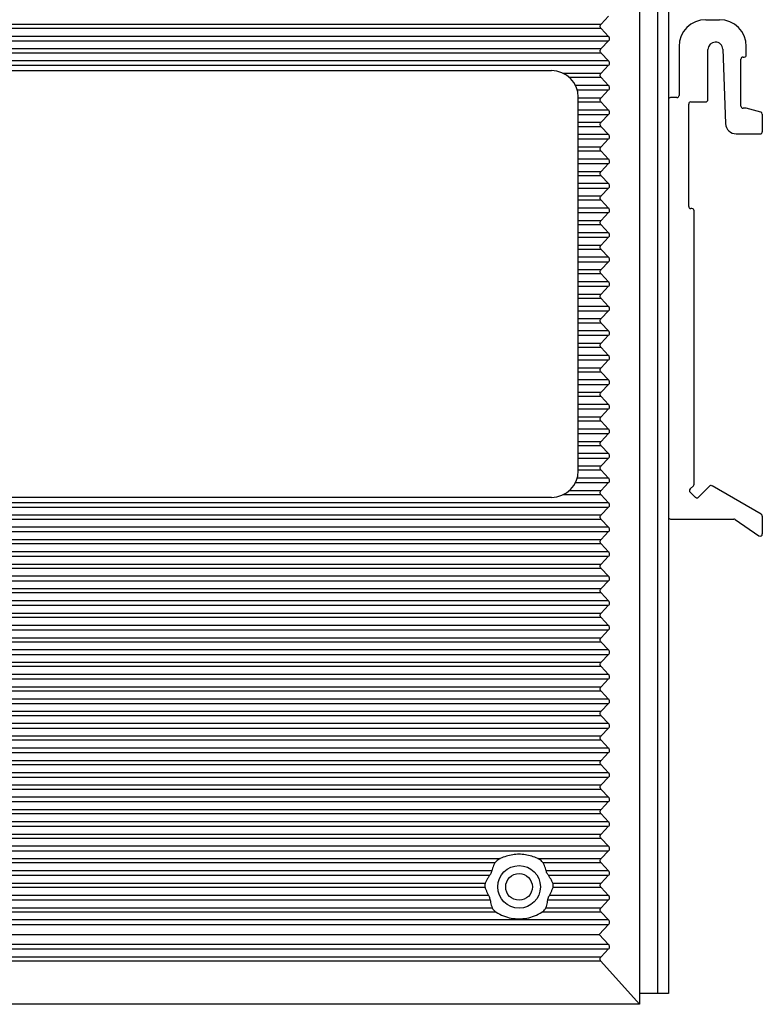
# Model space of a CAD drawing. Header units: inches. Extents: x 0 to 34, y 0 to 22.
# Tile 5 of 16: x 20.9 to 23.6, y 7 to 10.6. Entities that reach past the tile are written whole.
import ezdxf

# ---------------------------------------------------------------- set-up
doc = ezdxf.new("R2010")
doc.units = ezdxf.units.IN
doc.header["$LTSCALE"] = 1.87
doc.header["$MEASUREMENT"] = 0
doc.layers.get('0').update_dxf_attribs({"linetype": 'CONTINUOUS'})

msp = doc.modelspace()

# ---------------------------------------------------------------- linework, layer by layer
at = {"color": 7, "linetype": 'CONTINUOUS'}
for p, q in [((23.1878, 12.3056), (23.1878, 6.9907)), ((23.0459, 10.6071), (23.0735, 10.6361)), ((23.4319, 10.6234), (23.483, 10.6234)), ((19.4124, 10.6071), (23.0459, 10.6071)), ((23.0459, 10.5908), (19.4124, 10.5908)), ((23.0735, 10.5618), (23.0459, 10.5908)), ((23.0735, 10.5618), (19.3847, 10.5618)), ((19.3847, 10.5456), (23.0735, 10.5456)), ((23.0459, 10.5165), (23.0735, 10.5456)), ((19.4124, 10.5165), (23.0459, 10.5165)), ((23.0459, 10.5003), (19.4124, 10.5003)), ((23.0735, 10.4712), (23.0459, 10.5003)), ((23.3334, 10.5249), (23.3334, 10.3438)), ((23.4397, 10.3281), (23.4397, 10.5132)), ((23.4947, 10.5143), (23.5052, 10.24)), ((23.5815, 10.4934), (23.5815, 10.5249)), ((23.0735, 10.4712), (19.3847, 10.4712)), ((23.5618, 10.3045), (23.5618, 10.4777)), ((23.5697, 10.4856), (23.5736, 10.4856)), ((19.3847, 10.455), (23.0735, 10.455)), ((19.5972, 10.4356), (22.863, 10.4356)), ((22.9054, 10.426), (23.0459, 10.426)), ((23.0459, 10.426), (23.0735, 10.455)), ((23.0459, 10.4097), (22.9294, 10.4097)), ((23.0735, 10.3807), (23.0459, 10.4097)), ((23.0735, 10.3807), (22.9512, 10.3807)), ((22.9575, 10.3645), (23.0735, 10.3645)), ((23.0459, 10.3354), (23.0735, 10.3645)), ((22.9614, 8.9592), (22.9614, 10.3371)), ((22.9614, 10.3354), (23.0459, 10.3354)), ((23.0459, 10.3192), (22.9614, 10.3192)), ((23.0735, 10.2901), (23.0459, 10.3192)), ((23.2941, 10.3281), (23.2941, 8.7887)), ((23.3256, 10.336), (23.3019, 10.336)), ((23.3767, 10.3202), (23.4319, 10.3202)), ((23.0735, 10.2901), (22.9614, 10.2901)), ((23.3689, 9.9344), (23.3689, 10.3123)), ((23.5815, 10.2966), (23.5697, 10.2966)), ((23.6347, 10.2824), (23.5815, 10.2966)), ((22.9614, 10.2739), (23.0735, 10.2739)), ((22.9614, 10.2448), (23.0459, 10.2448)), ((23.0459, 10.2448), (23.0735, 10.2739)), ((23.6405, 10.2748), (23.6405, 10.21)), ((23.0459, 10.2286), (22.9614, 10.2286)), ((23.0735, 10.1996), (23.0459, 10.2286)), ((23.0735, 10.1996), (22.9614, 10.1996)), ((22.9614, 10.1834), (23.0735, 10.1834)), ((23.0459, 10.1543), (23.0735, 10.1834)), ((23.5446, 10.2021), (23.6327, 10.2021)), ((22.9614, 10.1543), (23.0459, 10.1543)), ((23.0459, 10.1381), (22.9614, 10.1381)), ((23.0735, 10.109), (23.0459, 10.1381)), ((23.0735, 10.109), (22.9614, 10.109)), ((22.9614, 10.0928), (23.0735, 10.0928)), ((22.9614, 10.0637), (23.0459, 10.0637)), ((23.0459, 10.0637), (23.0735, 10.0928)), ((23.0459, 10.0475), (22.9614, 10.0475)), ((23.0735, 10.0185), (23.0459, 10.0475)), ((23.0735, 10.0185), (22.9614, 10.0185)), ((22.9614, 10.0023), (23.0735, 10.0023)), ((23.0459, 9.9732), (23.0735, 10.0023)), ((22.9614, 9.9732), (23.0459, 9.9732)), ((23.0459, 9.957), (22.9614, 9.957)), ((23.0735, 9.9279), (23.0459, 9.957)), ((23.0735, 9.9279), (22.9614, 9.9279)), ((23.3807, 9.9265), (23.3767, 9.9265)), ((23.3886, 8.9094), (23.3886, 9.9186)), ((22.9614, 9.9117), (23.0735, 9.9117)), ((22.9614, 9.8826), (23.0459, 9.8826)), ((23.0459, 9.8826), (23.0735, 9.9117)), ((23.0459, 9.8664), (22.9614, 9.8664)), ((23.0735, 9.8374), (23.0459, 9.8664)), ((23.0735, 9.8374), (22.9614, 9.8374)), ((22.9614, 9.8212), (23.0735, 9.8212)), ((23.0459, 9.7921), (23.0735, 9.8212)), ((22.9614, 9.7921), (23.0459, 9.7921)), ((23.0459, 9.7759), (22.9614, 9.7759)), ((23.0735, 9.7468), (23.0459, 9.7759)), ((23.0735, 9.7468), (22.9614, 9.7468)), ((22.9614, 9.7306), (23.0735, 9.7306)), ((22.9614, 9.7015), (23.0459, 9.7015)), ((23.0459, 9.7015), (23.0735, 9.7306)), ((23.0459, 9.6853), (22.9614, 9.6853)), ((23.0735, 9.6563), (23.0459, 9.6853)), ((23.0735, 9.6563), (22.9614, 9.6563)), ((22.9614, 9.6401), (23.0735, 9.6401)), ((23.0459, 9.611), (23.0735, 9.6401)), ((22.9614, 9.611), (23.0459, 9.611)), ((23.0459, 9.5948), (22.9614, 9.5948)), ((23.0735, 9.5657), (23.0459, 9.5948)), ((23.0735, 9.5657), (22.9614, 9.5657)), ((22.9614, 9.5495), (23.0735, 9.5495)), ((22.9614, 9.5204), (23.0459, 9.5204)), ((23.0459, 9.5204), (23.0735, 9.5495)), ((23.0459, 9.5042), (22.9614, 9.5042)), ((23.0735, 9.4752), (23.0459, 9.5042)), ((23.0735, 9.4752), (22.9614, 9.4752)), ((22.9614, 9.459), (23.0735, 9.459)), ((23.0459, 9.4299), (23.0735, 9.459)), ((22.9614, 9.4299), (23.0459, 9.4299)), ((23.0459, 9.4137), (22.9614, 9.4137)), ((23.0735, 9.3846), (23.0459, 9.4137)), ((23.0735, 9.3846), (22.9614, 9.3846)), ((22.9614, 9.3684), (23.0735, 9.3684)), ((22.9614, 9.3393), (23.0459, 9.3393)), ((23.0459, 9.3393), (23.0735, 9.3684)), ((23.0459, 9.3231), (22.9614, 9.3231)), ((23.0735, 9.2941), (23.0459, 9.3231)), ((23.0735, 9.2941), (22.9614, 9.2941)), ((22.9614, 9.2779), (23.0735, 9.2779)), ((23.0459, 9.2488), (23.0735, 9.2779)), ((22.9614, 9.2488), (23.0459, 9.2488)), ((23.0459, 9.2326), (22.9614, 9.2326)), ((23.0735, 9.2035), (23.0459, 9.2326)), ((23.0735, 9.2035), (22.9614, 9.2035)), ((22.9614, 9.1873), (23.0735, 9.1873)), ((22.9614, 9.1582), (23.0459, 9.1582)), ((23.0459, 9.1582), (23.0735, 9.1873)), ((23.0459, 9.142), (22.9614, 9.142)), ((23.0735, 9.113), (23.0459, 9.142)), ((23.0735, 9.113), (22.9614, 9.113)), ((22.9614, 9.0968), (23.0735, 9.0968)), ((23.0459, 9.0677), (23.0735, 9.0968)), ((22.9614, 9.0677), (23.0459, 9.0677)), ((23.0459, 9.0515), (22.9614, 9.0515)), ((23.0735, 9.0224), (23.0459, 9.0515)), ((23.0735, 9.0224), (22.9614, 9.0224)), ((22.9614, 9.0062), (23.0735, 9.0062)), ((22.9614, 8.9771), (23.0459, 8.9771)), ((23.0459, 8.9771), (23.0735, 9.0062)), ((23.0459, 8.9609), (22.9614, 8.9609)), ((23.0735, 8.9319), (23.0459, 8.9609)), ((22.9512, 8.9157), (23.0735, 8.9157)), ((23.0735, 8.9319), (22.9575, 8.9319)), ((23.0459, 8.8866), (23.0735, 8.9157)), ((23.3739, 8.892), (23.3861, 8.9037)), ((23.4453, 8.9026), (23.4051, 8.8613)), ((23.6366, 8.7989), (23.4549, 8.9039)), ((23.0459, 8.8704), (22.9054, 8.8704)), ((22.9294, 8.8866), (23.0459, 8.8866)), ((23.0735, 8.8413), (23.0459, 8.8704)), ((23.3939, 8.8611), (23.3739, 8.8807)), ((23.0735, 8.8413), (19.3847, 8.8413)), ((22.863, 8.8608), (19.5953, 8.8608)), ((19.3847, 8.8251), (23.0735, 8.8251)), ((19.4124, 8.796), (23.0459, 8.796)), ((23.0459, 8.796), (23.0735, 8.8251)), ((23.6405, 8.792), (23.6405, 8.726)), ((23.0459, 8.7798), (19.4124, 8.7798)), ((23.0735, 8.7508), (23.0459, 8.7798)), ((23.3019, 8.7808), (23.5357, 8.7808)), ((23.5402, 8.7795), (23.6282, 8.7195)), ((23.0735, 8.7508), (19.3847, 8.7508)), ((19.3847, 8.7345), (23.0735, 8.7345)), ((23.0459, 8.7055), (23.0735, 8.7345)), ((19.4124, 8.7055), (23.0459, 8.7055)), ((23.0459, 8.6893), (19.4124, 8.6893)), ((23.0735, 8.6602), (23.0459, 8.6893)), ((23.0735, 8.6602), (19.3847, 8.6602)), ((19.3847, 8.644), (23.0735, 8.644)), ((19.4124, 8.6149), (23.0459, 8.6149)), ((23.0459, 8.6149), (23.0735, 8.644)), ((23.0459, 8.5987), (19.4124, 8.5987)), ((23.0735, 8.5697), (23.0459, 8.5987)), ((23.0735, 8.5697), (19.3847, 8.5697)), ((19.3847, 8.5534), (23.0735, 8.5534)), ((23.0459, 8.5244), (23.0735, 8.5534)), ((19.4124, 8.5244), (23.0459, 8.5244)), ((23.0459, 8.5082), (19.4124, 8.5082)), ((23.0735, 8.4791), (23.0459, 8.5082)), ((23.0735, 8.4791), (19.3847, 8.4791)), ((19.3847, 8.4629), (23.0735, 8.4629)), ((19.4124, 8.4338), (23.0459, 8.4338)), ((23.0459, 8.4338), (23.0735, 8.4629)), ((23.0459, 8.4176), (19.4124, 8.4176)), ((23.0735, 8.3885), (23.0459, 8.4176)), ((23.0735, 8.3885), (19.3847, 8.3885)), ((19.3847, 8.3723), (23.0735, 8.3723)), ((23.0459, 8.3433), (23.0735, 8.3723)), ((19.4124, 8.3433), (23.0459, 8.3433)), ((23.0459, 8.3271), (19.4124, 8.3271)), ((23.0735, 8.298), (23.0459, 8.3271)), ((23.0735, 8.298), (19.3847, 8.298)), ((19.3847, 8.2818), (23.0735, 8.2818)), ((19.4124, 8.2527), (23.0459, 8.2527)), ((23.0459, 8.2527), (23.0735, 8.2818)), ((23.0459, 8.2365), (19.4124, 8.2365)), ((23.0735, 8.2074), (23.0459, 8.2365)), ((23.0735, 8.2074), (19.3847, 8.2074)), ((19.3847, 8.1912), (23.0735, 8.1912)), ((23.0459, 8.1622), (23.0735, 8.1912)), ((19.4124, 8.1622), (23.0459, 8.1622)), ((23.0459, 8.146), (19.4124, 8.146)), ((23.0735, 8.1169), (23.0459, 8.146)), ((23.0735, 8.1169), (19.3847, 8.1169)), ((19.3847, 8.1007), (23.0735, 8.1007)), ((19.4124, 8.0716), (23.0459, 8.0716)), ((23.0459, 8.0716), (23.0735, 8.1007)), ((23.0459, 8.0554), (19.4124, 8.0554)), ((23.0735, 8.0263), (23.0459, 8.0554)), ((23.0735, 8.0263), (19.3847, 8.0263)), ((19.3847, 8.0101), (23.0735, 8.0101)), ((23.0459, 7.9811), (23.0735, 8.0101)), ((19.4124, 7.9811), (23.0459, 7.9811)), ((23.0459, 7.9649), (19.4124, 7.9649)), ((23.0735, 7.9358), (23.0459, 7.9649)), ((23.0735, 7.9358), (19.3847, 7.9358)), ((19.3847, 7.9196), (23.0735, 7.9196)), ((23.0459, 7.8905), (23.0735, 7.9196)), ((19.4124, 7.8905), (23.0459, 7.8905)), ((23.0459, 7.8743), (19.4124, 7.8743)), ((23.0735, 7.8452), (23.0459, 7.8743)), ((23.0735, 7.8452), (19.3847, 7.8452)), ((19.3847, 7.829), (23.0735, 7.829)), ((23.0459, 7.8), (23.0735, 7.829)), ((19.4124, 7.8), (23.0459, 7.8)), ((23.0459, 7.7838), (19.4124, 7.7838)), ((23.0735, 7.7547), (23.0459, 7.7838)), ((23.0735, 7.7547), (19.3847, 7.7547)), ((19.3847, 7.7385), (23.0735, 7.7385)), ((23.0459, 7.7094), (23.0735, 7.7385)), ((19.4124, 7.7094), (23.0459, 7.7094)), ((23.0459, 7.6932), (19.4124, 7.6932)), ((23.0735, 7.6641), (23.0459, 7.6932)), ((23.0735, 7.6641), (19.3847, 7.6641)), ((19.3847, 7.6479), (23.0735, 7.6479)), ((23.0459, 7.6189), (23.0735, 7.6479)), ((19.4124, 7.6189), (23.0459, 7.6189)), ((23.0459, 7.6027), (19.4124, 7.6027)), ((23.0735, 7.5736), (23.0459, 7.6027)), ((23.0735, 7.5736), (19.3847, 7.5736)), ((19.3847, 7.5574), (23.0735, 7.5574)), ((23.0459, 7.5283), (23.0735, 7.5574)), ((19.7846, 7.5283), (22.6736, 7.5283)), ((22.8122, 7.5283), (23.0459, 7.5283)), ((22.6539, 7.5121), (19.8043, 7.5121)), ((23.0459, 7.5121), (22.8319, 7.5121)), ((23.0735, 7.483), (23.0459, 7.5121)), ((22.6428, 7.483), (19.8154, 7.483)), ((19.8234, 7.4668), (22.6348, 7.4668)), ((23.0735, 7.483), (22.843, 7.483)), ((22.851, 7.4668), (23.0735, 7.4668)), ((23.0459, 7.4378), (23.0735, 7.4668)), ((19.84, 7.4378), (22.6183, 7.4378)), ((22.6175, 7.4216), (19.8407, 7.4216)), ((22.8675, 7.4378), (23.0459, 7.4378)), ((23.0459, 7.4216), (22.8683, 7.4216)), ((23.0735, 7.3925), (23.0459, 7.4216)), ((19.8215, 7.3763), (22.6367, 7.3763)), ((22.6308, 7.3925), (19.8274, 7.3925)), ((22.8491, 7.3763), (23.0735, 7.3763)), ((23.0735, 7.3925), (22.8549, 7.3925)), ((23.0459, 7.3472), (23.0735, 7.3763)), ((19.8147, 7.3472), (22.6435, 7.3472)), ((22.8422, 7.3472), (23.0459, 7.3472)), ((23.0735, 7.3019), (19.3847, 7.3019)), ((22.6585, 7.331), (19.7998, 7.331)), ((23.0459, 7.331), (22.8273, 7.331)), ((23.0735, 7.3019), (23.0459, 7.331)), ((19.3847, 7.2857), (23.0735, 7.2857)), ((23.0382, 7.2486), (23.0735, 7.2857)), ((19.4201, 7.2486), (23.0382, 7.2486)), ((23.0735, 7.2114), (23.0382, 7.2486)), ((23.0735, 7.2114), (19.3847, 7.2114)), ((19.3847, 7.1952), (23.0735, 7.1952)), ((23.0456, 7.1659), (23.0735, 7.1952)), ((19.4126, 7.1659), (23.0456, 7.1659)), ((23.0453, 7.15), (19.4129, 7.15)), ((23.1878, 6.9907), (23.0453, 7.15)), ((23.1878, 6.9907), (19.2704, 6.9907))]:
    msp.add_line(p, q, dxfattribs=at)
at = {"color": 6, "linetype": 'CONTINUOUS'}
for p, q in [((23.2547, 7.0301), (23.2547, 12.3056)), ((23.2941, 12.3056), (23.2941, 10.3281)), ((23.2941, 8.7887), (23.2941, 7.0301)), ((23.2941, 7.0301), (23.1878, 7.0301))]:
    msp.add_line(p, q, dxfattribs=at)
at = {"color": 7, "linetype": 'CONTINUOUS'}
msp.add_circle((22.7429, 7.4238), 0.0787, dxfattribs=at)
at = {"color": 6, "linetype": 'CONTINUOUS'}
msp.add_circle((22.7429, 7.4238), 0.0492, dxfattribs=at)
at = {"color": 7, "linetype": 'CONTINUOUS'}
for centre, radius, start, end in [((23.4319, 10.5249), 0.0984, 90, 180), ((23.483, 10.5249), 0.0984, 0, 90), ((23.4672, 10.5132), 0.0275, 2.1975, 180), ((23.5697, 10.4777), 0.00787, 90, 180), ((23.5736, 10.4934), 0.00787, 270, 360), ((22.863, 10.3371), 0.0984, 0, 90), ((23.3019, 10.3281), 0.00787, 90, 180), ((23.3256, 10.3438), 0.00787, 270, 360), ((23.3767, 10.3123), 0.00787, 90, 180), ((23.4319, 10.3281), 0.00787, 270, 360), ((23.5697, 10.3045), 0.00787, 180, 270), ((23.6327, 10.2748), 0.00787, 0, 75.0686), ((23.5446, 10.2415), 0.0394, 182.1975, 270), ((23.6327, 10.21), 0.00787, 270, 360), ((23.3767, 9.9344), 0.00787, 180, 270), ((23.3807, 9.9186), 0.00787, 0, 90), ((22.863, 8.9592), 0.0984, 270, 360), ((23.3807, 8.9094), 0.00787, 313.8314, 360), ((23.4509, 8.8971), 0.00787, 59.9667, 135.7547), ((23.3794, 8.8863), 0.00787, 133.8314, 225.7547), ((23.3994, 8.8668), 0.00787, 225.7547, 315.7547), ((23.6327, 8.792), 0.00787, 0, 59.9667), ((23.3019, 8.7887), 0.00787, 180, 270), ((23.5357, 8.773), 0.00787, 55.7542, 90), ((23.6327, 8.726), 0.00787, 235.7542, 360)]:
    msp.add_arc(centre, radius, start, end, dxfattribs=at)
for points, knots in [([(23.0459, 10.5908), (23.0448, 10.592), (23.043, 10.5945), (23.042, 10.599), (23.043, 10.6035), (23.0448, 10.606), (23.0459, 10.6071)], [0, 0, 0, 0, 0.256708, 0.503967, 0.748131, 1, 1, 1, 1]), ([(23.0735, 10.5456), (23.0745, 10.5467), (23.0764, 10.5492), (23.0774, 10.5537), (23.0763, 10.5582), (23.0745, 10.5607), (23.0735, 10.5618)], [0, 0, 0, 0, 0.256708, 0.503967, 0.748131, 1, 1, 1, 1]), ([(23.0459, 10.5003), (23.0448, 10.5014), (23.043, 10.5039), (23.042, 10.5085), (23.043, 10.5129), (23.0448, 10.5154), (23.0459, 10.5165)], [0, 0, 0, 0, 0.256708, 0.503967, 0.748131, 1, 1, 1, 1]), ([(23.0735, 10.455), (23.0745, 10.4561), (23.0764, 10.4587), (23.0774, 10.4632), (23.0763, 10.4677), (23.0745, 10.4701), (23.0735, 10.4712)], [0, 0, 0, 0, 0.256708, 0.503967, 0.748131, 1, 1, 1, 1]), ([(23.0459, 10.4097), (23.0448, 10.4109), (23.043, 10.4134), (23.042, 10.4179), (23.043, 10.4224), (23.0448, 10.4249), (23.0459, 10.426)], [0, 0, 0, 0, 0.256708, 0.503967, 0.748131, 1, 1, 1, 1]), ([(23.0735, 10.3645), (23.0745, 10.3656), (23.0764, 10.3681), (23.0774, 10.3726), (23.0763, 10.3771), (23.0745, 10.3796), (23.0735, 10.3807)], [0, 0, 0, 0, 0.256708, 0.503967, 0.748131, 1, 1, 1, 1]), ([(23.0459, 10.3192), (23.0448, 10.3203), (23.043, 10.3228), (23.042, 10.3274), (23.043, 10.3318), (23.0448, 10.3343), (23.0459, 10.3354)], [0, 0, 0, 0, 0.256708, 0.503967, 0.748131, 1, 1, 1, 1]), ([(23.0735, 10.2739), (23.0745, 10.275), (23.0764, 10.2776), (23.0774, 10.2821), (23.0763, 10.2866), (23.0745, 10.289), (23.0735, 10.2901)], [0, 0, 0, 0, 0.256708, 0.503967, 0.748131, 1, 1, 1, 1]), ([(23.0459, 10.2286), (23.0448, 10.2298), (23.043, 10.2323), (23.042, 10.2368), (23.043, 10.2413), (23.0448, 10.2438), (23.0459, 10.2448)], [0, 0, 0, 0, 0.256708, 0.503967, 0.748131, 1, 1, 1, 1]), ([(23.0735, 10.1834), (23.0745, 10.1845), (23.0764, 10.187), (23.0774, 10.1915), (23.0763, 10.196), (23.0745, 10.1985), (23.0735, 10.1996)], [0, 0, 0, 0, 0.256708, 0.503967, 0.748131, 1, 1, 1, 1]), ([(23.0459, 10.1381), (23.0448, 10.1392), (23.043, 10.1417), (23.042, 10.1463), (23.043, 10.1507), (23.0448, 10.1532), (23.0459, 10.1543)], [0, 0, 0, 0, 0.256708, 0.503967, 0.748131, 1, 1, 1, 1]), ([(23.0735, 10.0928), (23.0745, 10.0939), (23.0764, 10.0964), (23.0774, 10.101), (23.0763, 10.1055), (23.0745, 10.1079), (23.0735, 10.109)], [0, 0, 0, 0, 0.256708, 0.503967, 0.748131, 1, 1, 1, 1]), ([(23.0459, 10.0475), (23.0448, 10.0487), (23.043, 10.0512), (23.042, 10.0557), (23.043, 10.0602), (23.0448, 10.0626), (23.0459, 10.0637)], [0, 0, 0, 0, 0.256708, 0.503967, 0.748131, 1, 1, 1, 1]), ([(23.0735, 10.0023), (23.0745, 10.0034), (23.0764, 10.0059), (23.0774, 10.0104), (23.0763, 10.0149), (23.0745, 10.0174), (23.0735, 10.0185)], [0, 0, 0, 0, 0.256708, 0.503967, 0.748131, 1, 1, 1, 1]), ([(23.0459, 9.957), (23.0448, 9.9581), (23.043, 9.9606), (23.042, 9.9651), (23.043, 9.9696), (23.0448, 9.9721), (23.0459, 9.9732)], [0, 0, 0, 0, 0.256708, 0.503967, 0.748131, 1, 1, 1, 1]), ([(23.0735, 9.9117), (23.0745, 9.9128), (23.0764, 9.9153), (23.0774, 9.9199), (23.0763, 9.9244), (23.0745, 9.9268), (23.0735, 9.9279)], [0, 0, 0, 0, 0.256708, 0.503967, 0.748131, 1, 1, 1, 1]), ([(23.0459, 9.8664), (23.0448, 9.8676), (23.043, 9.8701), (23.042, 9.8746), (23.043, 9.8791), (23.0448, 9.8815), (23.0459, 9.8826)], [0, 0, 0, 0, 0.256708, 0.503967, 0.748131, 1, 1, 1, 1]), ([(23.0735, 9.8212), (23.0745, 9.8223), (23.0764, 9.8248), (23.0774, 9.8293), (23.0763, 9.8338), (23.0745, 9.8363), (23.0735, 9.8374)], [0, 0, 0, 0, 0.256708, 0.503967, 0.748131, 1, 1, 1, 1]), ([(23.0459, 9.7759), (23.0448, 9.777), (23.043, 9.7795), (23.042, 9.784), (23.043, 9.7885), (23.0448, 9.791), (23.0459, 9.7921)], [0, 0, 0, 0, 0.256708, 0.503967, 0.748131, 1, 1, 1, 1]), ([(23.0735, 9.7306), (23.0745, 9.7317), (23.0764, 9.7342), (23.0774, 9.7388), (23.0763, 9.7433), (23.0745, 9.7457), (23.0735, 9.7468)], [0, 0, 0, 0, 0.256708, 0.503967, 0.748131, 1, 1, 1, 1]), ([(23.0459, 9.6853), (23.0448, 9.6865), (23.043, 9.689), (23.042, 9.6935), (23.043, 9.698), (23.0448, 9.7004), (23.0459, 9.7015)], [0, 0, 0, 0, 0.256708, 0.503967, 0.748131, 1, 1, 1, 1]), ([(23.0735, 9.6401), (23.0745, 9.6412), (23.0764, 9.6437), (23.0774, 9.6482), (23.0763, 9.6527), (23.0745, 9.6552), (23.0735, 9.6563)], [0, 0, 0, 0, 0.256708, 0.503967, 0.748131, 1, 1, 1, 1]), ([(23.0459, 9.5948), (23.0448, 9.5959), (23.043, 9.5984), (23.042, 9.6029), (23.043, 9.6074), (23.0448, 9.6099), (23.0459, 9.611)], [0, 0, 0, 0, 0.256708, 0.503967, 0.748131, 1, 1, 1, 1]), ([(23.0735, 9.5495), (23.0745, 9.5506), (23.0764, 9.5531), (23.0774, 9.5577), (23.0763, 9.5622), (23.0745, 9.5646), (23.0735, 9.5657)], [0, 0, 0, 0, 0.256708, 0.503967, 0.748131, 1, 1, 1, 1]), ([(23.0459, 9.5042), (23.0448, 9.5054), (23.043, 9.5079), (23.042, 9.5124), (23.043, 9.5169), (23.0448, 9.5193), (23.0459, 9.5204)], [0, 0, 0, 0, 0.256708, 0.503967, 0.748131, 1, 1, 1, 1]), ([(23.0735, 9.459), (23.0745, 9.4601), (23.0764, 9.4626), (23.0774, 9.4671), (23.0763, 9.4716), (23.0745, 9.4741), (23.0735, 9.4752)], [0, 0, 0, 0, 0.256708, 0.503967, 0.748131, 1, 1, 1, 1]), ([(23.0459, 9.4137), (23.0448, 9.4148), (23.043, 9.4173), (23.042, 9.4218), (23.043, 9.4263), (23.0448, 9.4288), (23.0459, 9.4299)], [0, 0, 0, 0, 0.256708, 0.503967, 0.748131, 1, 1, 1, 1]), ([(23.0735, 9.3684), (23.0745, 9.3695), (23.0764, 9.372), (23.0774, 9.3766), (23.0763, 9.381), (23.0745, 9.3835), (23.0735, 9.3846)], [0, 0, 0, 0, 0.256708, 0.503967, 0.748131, 1, 1, 1, 1]), ([(23.0459, 9.3231), (23.0448, 9.3242), (23.043, 9.3268), (23.042, 9.3313), (23.043, 9.3358), (23.0448, 9.3382), (23.0459, 9.3393)], [0, 0, 0, 0, 0.256708, 0.503967, 0.748131, 1, 1, 1, 1]), ([(23.0735, 9.2779), (23.0745, 9.279), (23.0764, 9.2815), (23.0774, 9.286), (23.0763, 9.2905), (23.0745, 9.293), (23.0735, 9.2941)], [0, 0, 0, 0, 0.256708, 0.503967, 0.748131, 1, 1, 1, 1]), ([(23.0459, 9.2326), (23.0448, 9.2337), (23.043, 9.2362), (23.042, 9.2407), (23.043, 9.2452), (23.0448, 9.2477), (23.0459, 9.2488)], [0, 0, 0, 0, 0.256708, 0.503967, 0.748131, 1, 1, 1, 1]), ([(23.0735, 9.1873), (23.0745, 9.1884), (23.0764, 9.1909), (23.0774, 9.1955), (23.0763, 9.1999), (23.0745, 9.2024), (23.0735, 9.2035)], [0, 0, 0, 0, 0.256708, 0.503967, 0.748131, 1, 1, 1, 1]), ([(23.0459, 9.142), (23.0448, 9.1431), (23.043, 9.1457), (23.042, 9.1502), (23.043, 9.1547), (23.0448, 9.1571), (23.0459, 9.1582)], [0, 0, 0, 0, 0.256708, 0.503967, 0.748131, 1, 1, 1, 1]), ([(23.0735, 9.0968), (23.0745, 9.0979), (23.0764, 9.1004), (23.0774, 9.1049), (23.0763, 9.1094), (23.0745, 9.1119), (23.0735, 9.113)], [0, 0, 0, 0, 0.256708, 0.503967, 0.748131, 1, 1, 1, 1]), ([(23.0459, 9.0515), (23.0448, 9.0526), (23.043, 9.0551), (23.042, 9.0596), (23.043, 9.0641), (23.0448, 9.0666), (23.0459, 9.0677)], [0, 0, 0, 0, 0.256708, 0.503967, 0.748131, 1, 1, 1, 1]), ([(23.0735, 9.0062), (23.0745, 9.0073), (23.0764, 9.0098), (23.0774, 9.0144), (23.0763, 9.0188), (23.0745, 9.0213), (23.0735, 9.0224)], [0, 0, 0, 0, 0.256708, 0.503967, 0.748131, 1, 1, 1, 1]), ([(23.0459, 8.9609), (23.0448, 8.962), (23.043, 8.9646), (23.042, 8.9691), (23.043, 8.9736), (23.0448, 8.976), (23.0459, 8.9771)], [0, 0, 0, 0, 0.256708, 0.503967, 0.748131, 1, 1, 1, 1]), ([(23.0735, 8.9157), (23.0745, 8.9168), (23.0764, 8.9193), (23.0774, 8.9238), (23.0763, 8.9283), (23.0745, 8.9308), (23.0735, 8.9319)], [0, 0, 0, 0, 0.256708, 0.503967, 0.748131, 1, 1, 1, 1]), ([(23.0459, 8.8704), (23.0448, 8.8715), (23.043, 8.874), (23.042, 8.8785), (23.043, 8.883), (23.0448, 8.8855), (23.0459, 8.8866)], [0, 0, 0, 0, 0.256708, 0.503967, 0.748131, 1, 1, 1, 1]), ([(23.0735, 8.8251), (23.0745, 8.8262), (23.0764, 8.8287), (23.0774, 8.8333), (23.0763, 8.8377), (23.0745, 8.8402), (23.0735, 8.8413)], [0, 0, 0, 0, 0.256708, 0.503967, 0.748131, 1, 1, 1, 1]), ([(23.0459, 8.7798), (23.0448, 8.7809), (23.043, 8.7835), (23.042, 8.788), (23.043, 8.7925), (23.0448, 8.7949), (23.0459, 8.796)], [0, 0, 0, 0, 0.256708, 0.503967, 0.748131, 1, 1, 1, 1]), ([(23.0735, 8.7345), (23.0745, 8.7357), (23.0764, 8.7382), (23.0774, 8.7427), (23.0763, 8.7472), (23.0745, 8.7497), (23.0735, 8.7508)], [0, 0, 0, 0, 0.256708, 0.503967, 0.748131, 1, 1, 1, 1]), ([(23.0459, 8.6893), (23.0448, 8.6904), (23.043, 8.6929), (23.042, 8.6974), (23.043, 8.7019), (23.0448, 8.7044), (23.0459, 8.7055)], [0, 0, 0, 0, 0.256708, 0.503967, 0.748131, 1, 1, 1, 1]), ([(23.0735, 8.644), (23.0745, 8.6451), (23.0764, 8.6476), (23.0774, 8.6522), (23.0763, 8.6566), (23.0745, 8.6591), (23.0735, 8.6602)], [0, 0, 0, 0, 0.256708, 0.503967, 0.748131, 1, 1, 1, 1]), ([(23.0459, 8.5987), (23.0448, 8.5998), (23.043, 8.6024), (23.042, 8.6069), (23.043, 8.6114), (23.0448, 8.6138), (23.0459, 8.6149)], [0, 0, 0, 0, 0.256708, 0.503967, 0.748131, 1, 1, 1, 1]), ([(23.0735, 8.5534), (23.0745, 8.5546), (23.0764, 8.5571), (23.0774, 8.5616), (23.0763, 8.5661), (23.0745, 8.5686), (23.0735, 8.5697)], [0, 0, 0, 0, 0.256708, 0.503967, 0.748131, 1, 1, 1, 1]), ([(23.0459, 8.5082), (23.0448, 8.5093), (23.043, 8.5118), (23.042, 8.5163), (23.043, 8.5208), (23.0448, 8.5233), (23.0459, 8.5244)], [0, 0, 0, 0, 0.256708, 0.503967, 0.748131, 1, 1, 1, 1]), ([(23.0735, 8.4629), (23.0745, 8.464), (23.0764, 8.4665), (23.0774, 8.4711), (23.0763, 8.4755), (23.0745, 8.478), (23.0735, 8.4791)], [0, 0, 0, 0, 0.256708, 0.503967, 0.748131, 1, 1, 1, 1]), ([(23.0459, 8.4176), (23.0448, 8.4187), (23.043, 8.4213), (23.042, 8.4258), (23.043, 8.4303), (23.0448, 8.4327), (23.0459, 8.4338)], [0, 0, 0, 0, 0.256708, 0.503967, 0.748131, 1, 1, 1, 1]), ([(23.0735, 8.3723), (23.0745, 8.3735), (23.0764, 8.376), (23.0774, 8.3805), (23.0763, 8.385), (23.0745, 8.3875), (23.0735, 8.3885)], [0, 0, 0, 0, 0.256708, 0.503967, 0.748131, 1, 1, 1, 1]), ([(23.0459, 8.3271), (23.0448, 8.3282), (23.043, 8.3307), (23.042, 8.3352), (23.043, 8.3397), (23.0448, 8.3422), (23.0459, 8.3433)], [0, 0, 0, 0, 0.256708, 0.503967, 0.748131, 1, 1, 1, 1]), ([(23.0735, 8.2818), (23.0745, 8.2829), (23.0764, 8.2854), (23.0774, 8.29), (23.0763, 8.2944), (23.0745, 8.2969), (23.0735, 8.298)], [0, 0, 0, 0, 0.256708, 0.503967, 0.748131, 1, 1, 1, 1]), ([(23.0459, 8.2365), (23.0448, 8.2376), (23.043, 8.2402), (23.042, 8.2447), (23.043, 8.2492), (23.0448, 8.2516), (23.0459, 8.2527)], [0, 0, 0, 0, 0.256708, 0.503967, 0.748131, 1, 1, 1, 1]), ([(23.0735, 8.1912), (23.0745, 8.1924), (23.0764, 8.1949), (23.0774, 8.1994), (23.0763, 8.2039), (23.0745, 8.2063), (23.0735, 8.2074)], [0, 0, 0, 0, 0.256708, 0.503967, 0.748131, 1, 1, 1, 1]), ([(23.0459, 8.146), (23.0448, 8.1471), (23.043, 8.1496), (23.042, 8.1541), (23.043, 8.1586), (23.0448, 8.1611), (23.0459, 8.1622)], [0, 0, 0, 0, 0.256708, 0.503967, 0.748131, 1, 1, 1, 1]), ([(23.0735, 8.1007), (23.0745, 8.1018), (23.0764, 8.1043), (23.0774, 8.1089), (23.0763, 8.1133), (23.0745, 8.1158), (23.0735, 8.1169)], [0, 0, 0, 0, 0.256708, 0.503967, 0.748131, 1, 1, 1, 1]), ([(23.0459, 8.0554), (23.0448, 8.0565), (23.043, 8.059), (23.042, 8.0636), (23.043, 8.0681), (23.0448, 8.0705), (23.0459, 8.0716)], [0, 0, 0, 0, 0.256708, 0.503967, 0.748131, 1, 1, 1, 1]), ([(23.0735, 8.0101), (23.0745, 8.0113), (23.0764, 8.0138), (23.0774, 8.0183), (23.0763, 8.0228), (23.0745, 8.0252), (23.0735, 8.0263)], [0, 0, 0, 0, 0.256708, 0.503967, 0.748131, 1, 1, 1, 1]), ([(23.0459, 7.9649), (23.0448, 7.966), (23.043, 7.9685), (23.042, 7.973), (23.043, 7.9775), (23.0448, 7.98), (23.0459, 7.9811)], [0, 0, 0, 0, 0.256708, 0.503967, 0.748131, 1, 1, 1, 1]), ([(23.0735, 7.9196), (23.0745, 7.9207), (23.0764, 7.9232), (23.0774, 7.9277), (23.0763, 7.9322), (23.0745, 7.9347), (23.0735, 7.9358)], [0, 0, 0, 0, 0.256708, 0.503967, 0.748131, 1, 1, 1, 1]), ([(23.0459, 7.8743), (23.0448, 7.8754), (23.043, 7.8779), (23.042, 7.8825), (23.043, 7.887), (23.0448, 7.8894), (23.0459, 7.8905)], [0, 0, 0, 0, 0.256708, 0.503967, 0.748131, 1, 1, 1, 1]), ([(23.0735, 7.829), (23.0745, 7.8302), (23.0764, 7.8327), (23.0774, 7.8372), (23.0763, 7.8417), (23.0745, 7.8441), (23.0735, 7.8452)], [0, 0, 0, 0, 0.256708, 0.503967, 0.748131, 1, 1, 1, 1]), ([(23.0459, 7.7838), (23.0448, 7.7849), (23.043, 7.7874), (23.042, 7.7919), (23.043, 7.7964), (23.0448, 7.7989), (23.0459, 7.8)], [0, 0, 0, 0, 0.256708, 0.503967, 0.748131, 1, 1, 1, 1]), ([(23.0735, 7.7385), (23.0745, 7.7396), (23.0764, 7.7421), (23.0774, 7.7466), (23.0763, 7.7511), (23.0745, 7.7536), (23.0735, 7.7547)], [0, 0, 0, 0, 0.256708, 0.503967, 0.748131, 1, 1, 1, 1]), ([(23.0459, 7.6932), (23.0448, 7.6943), (23.043, 7.6968), (23.042, 7.7014), (23.043, 7.7059), (23.0448, 7.7083), (23.0459, 7.7094)], [0, 0, 0, 0, 0.256708, 0.503967, 0.748131, 1, 1, 1, 1]), ([(23.0735, 7.6479), (23.0745, 7.6491), (23.0764, 7.6516), (23.0774, 7.6561), (23.0763, 7.6606), (23.0745, 7.663), (23.0735, 7.6641)], [0, 0, 0, 0, 0.256708, 0.503967, 0.748131, 1, 1, 1, 1]), ([(23.0459, 7.6027), (23.0448, 7.6038), (23.043, 7.6063), (23.042, 7.6108), (23.043, 7.6153), (23.0448, 7.6178), (23.0459, 7.6189)], [0, 0, 0, 0, 0.256708, 0.503967, 0.748131, 1, 1, 1, 1]), ([(23.0735, 7.5574), (23.0745, 7.5585), (23.0764, 7.561), (23.0774, 7.5655), (23.0763, 7.57), (23.0745, 7.5725), (23.0735, 7.5736)], [0, 0, 0, 0, 0.256708, 0.503967, 0.748131, 1, 1, 1, 1]), ([(22.6736, 7.5283), (22.6707, 7.5269), (22.6654, 7.5239), (22.6586, 7.5185), (22.6551, 7.5143), (22.6539, 7.5121)], [0, 0, 0, 0, 0.370464, 0.709987, 1, 1, 1, 1]), ([(22.7429, 7.5442), (22.7351, 7.5442), (22.7193, 7.543), (22.696, 7.5377), (22.6809, 7.5318), (22.6736, 7.5283)], [0, 0, 0, 0, 0.325541, 0.661487, 1, 1, 1, 1]), ([(22.8122, 7.5283), (22.8049, 7.5318), (22.7898, 7.5377), (22.7665, 7.543), (22.7507, 7.5442), (22.7429, 7.5442)], [0, 0, 0, 0, 0.338694, 0.674677, 1, 1, 1, 1]), ([(22.8319, 7.5121), (22.8307, 7.5143), (22.8271, 7.5185), (22.8204, 7.5239), (22.815, 7.5269), (22.8122, 7.5283)], [0, 0, 0, 0, 0.289967, 0.62949, 1, 1, 1, 1]), ([(23.0459, 7.5121), (23.0448, 7.5132), (23.043, 7.5157), (23.042, 7.5203), (23.043, 7.5247), (23.0448, 7.5272), (23.0459, 7.5283)], [0, 0, 0, 0, 0.256708, 0.503967, 0.748131, 1, 1, 1, 1]), ([(22.6539, 7.5121), (22.6522, 7.509), (22.6491, 7.5028), (22.6454, 7.4931), (22.6436, 7.4864), (22.6428, 7.483)], [0, 0, 0, 0, 0.336991, 0.669157, 1, 1, 1, 1]), ([(22.843, 7.483), (22.8422, 7.4864), (22.8404, 7.493), (22.8367, 7.5027), (22.8336, 7.509), (22.8319, 7.5121)], [0, 0, 0, 0, 0.328116, 0.661283, 1, 1, 1, 1]), ([(22.6348, 7.4668), (22.6326, 7.4638), (22.6284, 7.4576), (22.6229, 7.4479), (22.6197, 7.4412), (22.6183, 7.4378)], [0, 0, 0, 0, 0.337022, 0.669549, 1, 1, 1, 1]), ([(22.6348, 7.4668), (22.6361, 7.4686), (22.6384, 7.4722), (22.6411, 7.4776), (22.6424, 7.4813), (22.6428, 7.483)], [0, 0, 0, 0, 0.36194, 0.706472, 1, 1, 1, 1]), ([(22.851, 7.4668), (22.8497, 7.4686), (22.8474, 7.4722), (22.8447, 7.4776), (22.8434, 7.4813), (22.843, 7.483)], [0, 0, 0, 0, 0.359578, 0.70646, 1, 1, 1, 1]), ([(22.8675, 7.4378), (22.866, 7.4413), (22.8628, 7.4481), (22.8572, 7.4578), (22.8531, 7.4639), (22.851, 7.4668)], [0, 0, 0, 0, 0.341839, 0.674996, 1, 1, 1, 1]), ([(23.0735, 7.4668), (23.0745, 7.468), (23.0764, 7.4705), (23.0774, 7.475), (23.0763, 7.4795), (23.0745, 7.4819), (23.0735, 7.483)], [0, 0, 0, 0, 0.256708, 0.503967, 0.748131, 1, 1, 1, 1]), ([(22.6183, 7.4378), (22.6175, 7.4361), (22.6165, 7.4324), (22.6163, 7.4269), (22.6169, 7.4232), (22.6175, 7.4216)], [0, 0, 0, 0, 0.336083, 0.679199, 1, 1, 1, 1]), ([(22.6175, 7.4216), (22.6186, 7.4182), (22.6211, 7.4115), (22.6255, 7.4018), (22.629, 7.3956), (22.6308, 7.3925)], [0, 0, 0, 0, 0.331354, 0.66394, 1, 1, 1, 1]), ([(22.8549, 7.3925), (22.8567, 7.3955), (22.8602, 7.4016), (22.8646, 7.4113), (22.8671, 7.4181), (22.8683, 7.4216)], [0, 0, 0, 0, 0.32501, 0.658156, 1, 1, 1, 1]), ([(22.8683, 7.4216), (22.8688, 7.4232), (22.8695, 7.4269), (22.8693, 7.4324), (22.8682, 7.4361), (22.8675, 7.4378)], [0, 0, 0, 0, 0.317093, 0.673208, 1, 1, 1, 1]), ([(23.0459, 7.4216), (23.0448, 7.4227), (23.043, 7.4252), (23.042, 7.4297), (23.043, 7.4342), (23.0448, 7.4367), (23.0459, 7.4378)], [0, 0, 0, 0, 0.256708, 0.503967, 0.748131, 1, 1, 1, 1]), ([(22.6367, 7.3763), (22.6365, 7.378), (22.6357, 7.3816), (22.6337, 7.387), (22.6319, 7.3907), (22.6308, 7.3925)], [0, 0, 0, 0, 0.293828, 0.639162, 1, 1, 1, 1]), ([(22.6367, 7.3763), (22.637, 7.373), (22.638, 7.3664), (22.6403, 7.3567), (22.6424, 7.3503), (22.6435, 7.3472)], [0, 0, 0, 0, 0.332403, 0.664776, 1, 1, 1, 1]), ([(22.8422, 7.3472), (22.8434, 7.3504), (22.8455, 7.3568), (22.8478, 7.3665), (22.8488, 7.373), (22.8491, 7.3763)], [0, 0, 0, 0, 0.339409, 0.67253, 1, 1, 1, 1]), ([(22.8491, 7.3763), (22.8493, 7.378), (22.8501, 7.3817), (22.8521, 7.3871), (22.8539, 7.3907), (22.8549, 7.3925)], [0, 0, 0, 0, 0.296222, 0.648379, 1, 1, 1, 1]), ([(23.0735, 7.3763), (23.0745, 7.3774), (23.0764, 7.3799), (23.0774, 7.3844), (23.0763, 7.3889), (23.0745, 7.3914), (23.0735, 7.3925)], [0, 0, 0, 0, 0.256708, 0.503967, 0.748131, 1, 1, 1, 1]), ([(22.6435, 7.3472), (22.6443, 7.3452), (22.6468, 7.3411), (22.6519, 7.3357), (22.6561, 7.3325), (22.6585, 7.331)], [0, 0, 0, 0, 0.289295, 0.630629, 1, 1, 1, 1]), ([(22.8273, 7.331), (22.8296, 7.3325), (22.8339, 7.3357), (22.839, 7.3411), (22.8415, 7.3452), (22.8422, 7.3472)], [0, 0, 0, 0, 0.368819, 0.710285, 1, 1, 1, 1]), ([(23.0459, 7.331), (23.0448, 7.3321), (23.043, 7.3346), (23.042, 7.3392), (23.043, 7.3436), (23.0448, 7.3461), (23.0459, 7.3472)], [0, 0, 0, 0, 0.256708, 0.503967, 0.748131, 1, 1, 1, 1]), ([(22.6585, 7.331), (22.667, 7.3255), (22.6851, 7.3163), (22.7137, 7.3079), (22.7333, 7.3061), (22.7429, 7.3061)], [0, 0, 0, 0, 0.341395, 0.678568, 1, 1, 1, 1]), ([(22.7429, 7.3061), (22.7525, 7.3061), (22.772, 7.3079), (22.8007, 7.3162), (22.8187, 7.3255), (22.8273, 7.331)], [0, 0, 0, 0, 0.323533, 0.654831, 1, 1, 1, 1]), ([(23.0735, 7.2857), (23.0745, 7.2868), (23.0764, 7.2894), (23.0774, 7.2939), (23.0763, 7.2984), (23.0745, 7.3008), (23.0735, 7.3019)], [0, 0, 0, 0, 0.256708, 0.503967, 0.748131, 1, 1, 1, 1]), ([(23.0735, 7.1952), (23.0745, 7.1963), (23.0764, 7.1988), (23.0774, 7.2033), (23.0763, 7.2078), (23.0745, 7.2103), (23.0735, 7.2114)], [0, 0, 0, 0, 0.256708, 0.503967, 0.748131, 1, 1, 1, 1]), ([(23.0453, 7.15), (23.044, 7.1515), (23.0419, 7.155), (23.0421, 7.1611), (23.0443, 7.1645), (23.0456, 7.1659)], [0, 0, 0, 0, 0.337511, 0.664194, 1, 1, 1, 1])]:
    msp.add_open_spline(points, degree=3, knots=knots, dxfattribs=at)

doc.saveas('drawing.dxf')
